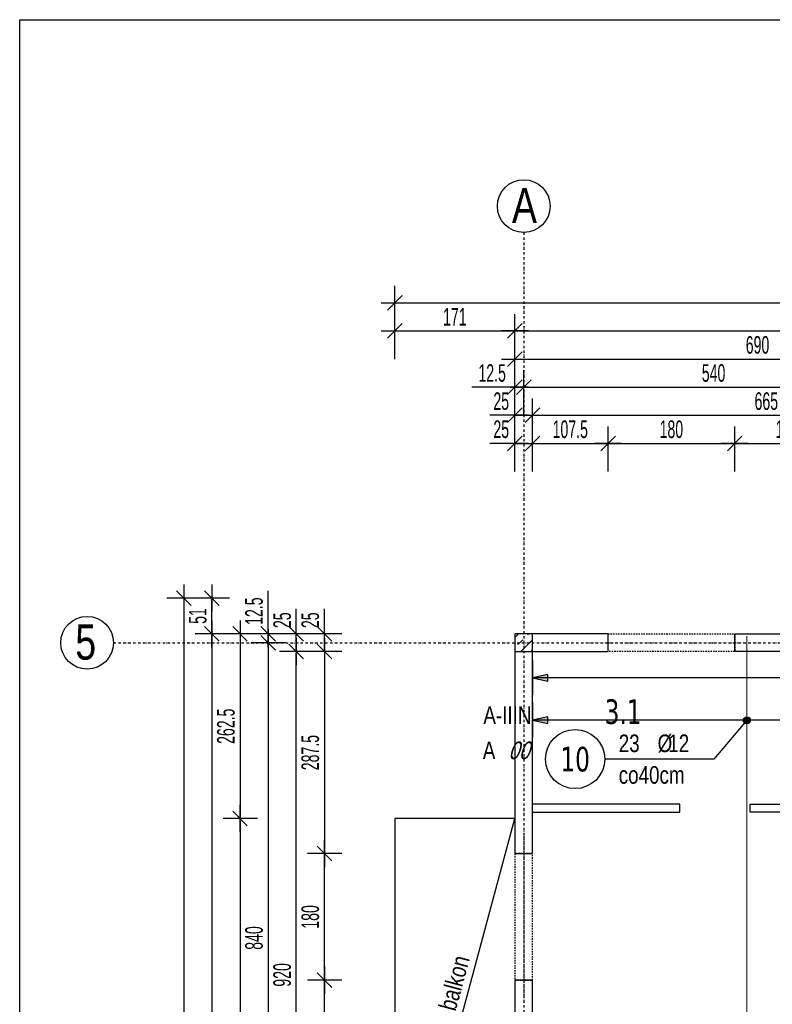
# Model space of a CAD drawing. Header units: millimetres. Extents: x -9646 to 8439, y -19398 to -14733.
# Tile 28 of 49: x -5234 to -4163, y -16368 to -14968. Entities that reach past the tile are written whole.
import ezdxf
from ezdxf.enums import TextEntityAlignment as Align

# ---------------------------------------------------------------- set-up
doc = ezdxf.new("R2010")
doc.units = ezdxf.units.MM
doc.header["$LTSCALE"] = 10
doc.linetypes.add('MO', pattern=[0.7, 0.35, -0.17, 0.01, -0.17])
doc.linetypes.add('MP', pattern=[0.36, 0.2, -0.16])
doc.layers.add('BA_obw', color=230, linetype='Continuous', plot=False)
doc.layers.add('BZ_pom', color=6, linetype='Continuous', plot=False)
for name, color, linetype in [('BA_szr', 1, 'Continuous'), ('BA_txs', 2, 'Continuous'), ('BA_wym', 1, 'Continuous'), ('BD_lpm', 1, 'MP'), ('BD_osm', 1, 'MO'), ('BD_txs', 2, 'Continuous'), ('BD_wic', 1, 'Continuous'), ('BD_wig', 3, 'Continuous'), ('BZ_odn', 1, 'Continuous'), ('BZ_opi1', 7, 'Continuous'), ('BZ_opi2', 4, 'Continuous'), ('BZ_P_wid', 3, 'Continuous'), ('BZ_wym', 1, 'Continuous')]:
    doc.layers.add(name, color=color, linetype=linetype)
doc.styles.add('BIKTBG', font='tahoma.ttf', dxfattribs={"width": 0.85})
doc.styles.add('BIKTS', font='bikromsw.shx', dxfattribs={"width": 0.8})
doc.styles.add('BIKWYM', font='bikromsw.shx', dxfattribs={"width": 0.6})
doc.dimstyles.new('BA_KR_100_cm', dxfattribs={"dimtxt": 25, "dimasz": 1.666667, "dimexe": 24, "dimexo": 0, "dimgap": 0, "dimtad": 0, "dimdec": 1, "dimrnd": 0.5, "dimzin": 9, "dimdsep": 46, "dimtxsty": 'BIKWYM', "dimblk": 'WYM-KR', "dimcen": 0, "dimdle": 20, "dimclrd": 256, "dimclre": 256, "dimclrt": 2, "dimadec": 0, "dimazin": 0, "dimtfac": 0.033333, "dimtdec": 1, "dimtmove": 0, "dimatfit": 3, "dimldrblk": 'WYM-KR', "dimfxl": 25, "dimfxlon": 1, "dimtvp": 0.8, "dimtolj": 1, "dimarcsym": 0})
doc.dimstyles.new('BZ_KP_100_cm', dxfattribs={"dimtxt": 25, "dimasz": 1.666667, "dimexe": 24, "dimexo": 0, "dimgap": 0, "dimtad": 0, "dimdec": 1, "dimrnd": 0.5, "dimzin": 9, "dimdsep": 46, "dimtxsty": 'BIKWYM', "dimblk": 'WYM-KR', "dimblk1": 'WYM-KP', "dimblk2": 'WYM-KP', "dimsah": 1, "dimcen": 0, "dimdle": 20, "dimclrd": 256, "dimclre": 256, "dimclrt": 7, "dimadec": 0, "dimazin": 0, "dimtfac": 0.033333, "dimtdec": 1, "dimtmove": 0, "dimatfit": 3, "dimldrblk": 'WYM-KP', "dimfxl": 1, "dimtvp": 0.8, "dimtolj": 1, "dimarcsym": 0})
doc.dimstyles.new('BZ_ST_100_cm', dxfattribs={"dimtxt": 25, "dimasz": 1.666667, "dimexe": 24, "dimexo": 0, "dimgap": 0, "dimtad": 0, "dimdec": 1, "dimrnd": 0.5, "dimdsep": 46, "dimtxsty": 'BIKWYM', "dimblk": 'WYM-ST', "dimcen": 0, "dimdle": 20, "dimclrd": 256, "dimclre": 256, "dimclrt": 7, "dimadec": 0, "dimazin": 0, "dimtfac": 0.033333, "dimtdec": 1, "dimtix": 1, "dimtmove": 2, "dimatfit": 3, "dimldrblk": 'WYM-ST', "dimfxl": 25, "dimfxlon": 1, "dimtvp": 0.8, "dimtolj": 1, "dimtzin": 0, "dimarcsym": 0})

# ---------------------------------------------------------------- blocks, each defined once
blk = doc.blocks.new('WYM-KR')
at = {"linetype": 'ByBlock'}
blk.add_line((11.52, 0), (-11.52, 0), dxfattribs=at)
at = {"color": 7, "linetype": 'ByBlock'}
blk.add_line((6.24, 6.24), (-6.24, -6.24), dxfattribs=at)
blk = doc.blocks.new('*D186')
at = {"layer": 'BA_wym', "lineweight": -2}
for p, q in [((-4529.4, -15610.3), (-4529.4, -15546.3)), ((-4504.4, -15610.3), (-4504.4, -15546.3)), ((-4531.1, -15570.3), (-4565.1, -15570.3)), ((-4529.4, -15570.3), (-4504.4, -15570.3)), ((-4502.7, -15570.3), (-4501.1, -15570.3))]:
    blk.add_line(p, q, dxfattribs=at)
at = {"layer": 'Defpoints', "color": 0}
for p in [(-4504.4, -15570.3), (-4529.4, -15841.3), (-4504.4, -15841.3)]:
    blk.add_point(p, dxfattribs=at)
at = {"layer": 'BA_wym', "lineweight": -2, "xscale": 1.666666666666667, "yscale": 1.666666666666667, "zscale": 1.666666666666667}
blk.add_blockref('WYM-KR', (-4529.4, -15570.3), dxfattribs=at)
at = {"layer": 'BA_wym', "lineweight": -2, "xscale": 1.666666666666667, "yscale": 1.666666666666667, "zscale": 1.666666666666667, "rotation": 180}
blk.add_blockref('WYM-KR', (-4504.4, -15570.3), dxfattribs=at)
at = {"layer": 'BA_wym', "color": 2, "insert": (-4548.9, -15550.3), "char_height": 25, "attachment_point": 5, "style": 'BIKWYM'}
blk.add_mtext('\\A1;25', dxfattribs=at)
blk = doc.blocks.new('*D187')
at = {"layer": 'BA_wym', "lineweight": -2}
for p, q in [((-4504.4, -15610.3), (-4504.4, -15546.3)), ((-4396.9, -15610.3), (-4396.9, -15546.3)), ((-4502.7, -15570.3), (-4398.6, -15570.3))]:
    blk.add_line(p, q, dxfattribs=at)
at = {"layer": 'Defpoints', "color": 0}
for p in [(-4396.9, -15570.3), (-4504.4, -15841.3), (-4396.9, -15841.3)]:
    blk.add_point(p, dxfattribs=at)
at = {"layer": 'BA_wym', "lineweight": -2, "xscale": 1.666666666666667, "yscale": 1.666666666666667, "zscale": 1.666666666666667, "rotation": 180}
blk.add_blockref('WYM-KR', (-4504.4, -15570.3), dxfattribs=at)
at = {"layer": 'BA_wym', "lineweight": -2, "xscale": 1.666666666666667, "yscale": 1.666666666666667, "zscale": 1.666666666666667}
blk.add_blockref('WYM-KR', (-4396.9, -15570.3), dxfattribs=at)
at = {"layer": 'BA_wym', "color": 2, "insert": (-4450.7, -15550.3), "char_height": 25, "attachment_point": 5, "style": 'BIKWYM'}
blk.add_mtext('\\A1;107.5', dxfattribs=at)
blk = doc.blocks.new('*D188')
at = {"layer": 'BA_wym', "lineweight": -2}
for p, q in [((-4396.9, -15610.3), (-4396.9, -15546.3)), ((-4216.9, -15610.3), (-4216.9, -15546.3)), ((-4395.2, -15570.3), (-4218.6, -15570.3))]:
    blk.add_line(p, q, dxfattribs=at)
at = {"layer": 'Defpoints', "color": 0}
for p in [(-4216.9, -15570.3), (-4396.9, -15841.3), (-4216.9, -15841.3)]:
    blk.add_point(p, dxfattribs=at)
at = {"layer": 'BA_wym', "lineweight": -2, "xscale": 1.666666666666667, "yscale": 1.666666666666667, "zscale": 1.666666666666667, "rotation": 180}
blk.add_blockref('WYM-KR', (-4396.9, -15570.3), dxfattribs=at)
at = {"layer": 'BA_wym', "lineweight": -2, "xscale": 1.666666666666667, "yscale": 1.666666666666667, "zscale": 1.666666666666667}
blk.add_blockref('WYM-KR', (-4216.9, -15570.3), dxfattribs=at)
at = {"layer": 'BA_wym', "color": 2, "insert": (-4306.9, -15550.3), "char_height": 25, "attachment_point": 5, "style": 'BIKWYM'}
blk.add_mtext('\\A1;180', dxfattribs=at)
blk = doc.blocks.new('*D189')
at = {"layer": 'BA_wym', "lineweight": -2}
for p, q in [((-4216.9, -15610.3), (-4216.9, -15546.3)), ((-4066.9, -15610.3), (-4066.9, -15546.3)), ((-4215.2, -15570.3), (-4068.6, -15570.3))]:
    blk.add_line(p, q, dxfattribs=at)
at = {"layer": 'Defpoints', "color": 0}
for p in [(-4066.9, -15570.3), (-4216.9, -15841.3), (-4066.9, -15841.3)]:
    blk.add_point(p, dxfattribs=at)
at = {"layer": 'BA_wym', "lineweight": -2, "xscale": 1.666666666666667, "yscale": 1.666666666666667, "zscale": 1.666666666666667, "rotation": 180}
blk.add_blockref('WYM-KR', (-4216.9, -15570.3), dxfattribs=at)
at = {"layer": 'BA_wym', "lineweight": -2, "xscale": 1.666666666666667, "yscale": 1.666666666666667, "zscale": 1.666666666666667}
blk.add_blockref('WYM-KR', (-4066.9, -15570.3), dxfattribs=at)
at = {"layer": 'BA_wym', "color": 2, "insert": (-4141.9, -15550.3), "char_height": 25, "attachment_point": 5, "style": 'BIKWYM'}
blk.add_mtext('\\A1;150', dxfattribs=at)
blk = doc.blocks.new('*D209')
at = {"layer": 'BA_wym', "lineweight": -2}
for p, q in [((-4529.4, -15570.3), (-4529.4, -15506.3)), ((-4504.4, -15570.3), (-4504.4, -15506.3)), ((-4531.1, -15530.3), (-4565.1, -15530.3)), ((-4529.4, -15530.3), (-4504.4, -15530.3)), ((-4502.7, -15530.3), (-4501.1, -15530.3))]:
    blk.add_line(p, q, dxfattribs=at)
at = {"layer": 'Defpoints', "color": 0}
for p in [(-4504.4, -15530.3), (-4529.4, -15841.3), (-4504.4, -15841.3)]:
    blk.add_point(p, dxfattribs=at)
at = {"layer": 'BA_wym', "lineweight": -2, "xscale": 1.666666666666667, "yscale": 1.666666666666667, "zscale": 1.666666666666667}
blk.add_blockref('WYM-KR', (-4529.4, -15530.3), dxfattribs=at)
at = {"layer": 'BA_wym', "lineweight": -2, "xscale": 1.666666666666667, "yscale": 1.666666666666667, "zscale": 1.666666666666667, "rotation": 180}
blk.add_blockref('WYM-KR', (-4504.4, -15530.3), dxfattribs=at)
at = {"layer": 'BA_wym', "color": 2, "insert": (-4548.9, -15510.3), "char_height": 25, "attachment_point": 5, "style": 'BIKWYM'}
blk.add_mtext('\\A1;25', dxfattribs=at)
blk = doc.blocks.new('*D210')
at = {"layer": 'BA_wym', "lineweight": -2}
for p, q in [((-4504.4, -15570.3), (-4504.4, -15506.3)), ((-3839.4, -15570.3), (-3839.4, -15506.3)), ((-4502.7, -15530.3), (-3841.1, -15530.3))]:
    blk.add_line(p, q, dxfattribs=at)
at = {"layer": 'Defpoints', "color": 0}
for p in [(-3839.4, -15530.3), (-3839.4, -15790.3), (-4504.4, -15841.3)]:
    blk.add_point(p, dxfattribs=at)
at = {"layer": 'BA_wym', "lineweight": -2, "xscale": 1.666666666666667, "yscale": 1.666666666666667, "zscale": 1.666666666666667, "rotation": 180}
blk.add_blockref('WYM-KR', (-4504.4, -15530.3), dxfattribs=at)
at = {"layer": 'BA_wym', "lineweight": -2, "xscale": 1.666666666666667, "yscale": 1.666666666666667, "zscale": 1.666666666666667}
blk.add_blockref('WYM-KR', (-3839.4, -15530.3), dxfattribs=at)
at = {"layer": 'BA_wym', "color": 2, "insert": (-4171.9, -15510.3), "char_height": 25, "attachment_point": 5, "style": 'BIKWYM'}
blk.add_mtext('\\A1;665', dxfattribs=at)
blk = doc.blocks.new('*D218')
at = {"layer": 'BA_wym', "lineweight": -2}
for p, q in [((-4529.4, -15530.3), (-4529.4, -15466.3)), ((-4516.9, -15530.3), (-4516.9, -15466.3)), ((-4531.1, -15490.3), (-4590.8, -15490.3)), ((-4529.4, -15490.3), (-4516.9, -15490.3)), ((-4515.2, -15490.3), (-4513.6, -15490.3))]:
    blk.add_line(p, q, dxfattribs=at)
at = {"layer": 'Defpoints', "color": 0}
for p in [(-4516.9, -15490.3), (-4529.4, -15841.3), (-4516.9, -15841.3)]:
    blk.add_point(p, dxfattribs=at)
at = {"layer": 'BA_wym', "lineweight": -2, "xscale": 1.666666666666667, "yscale": 1.666666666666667, "zscale": 1.666666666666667}
blk.add_blockref('WYM-KR', (-4529.4, -15490.3), dxfattribs=at)
at = {"layer": 'BA_wym', "lineweight": -2, "xscale": 1.666666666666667, "yscale": 1.666666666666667, "zscale": 1.666666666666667, "rotation": 180}
blk.add_blockref('WYM-KR', (-4516.9, -15490.3), dxfattribs=at)
at = {"layer": 'BA_wym', "color": 2, "insert": (-4561.8, -15470.3), "char_height": 25, "attachment_point": 5, "style": 'BIKWYM'}
blk.add_mtext('\\A1;12.5', dxfattribs=at)
blk = doc.blocks.new('*D219')
at = {"layer": 'BA_wym', "lineweight": -2}
for p, q in [((-4516.9, -15530.3), (-4516.9, -15466.3)), ((-3976.9, -15530.3), (-3976.9, -15466.3)), ((-4515.2, -15490.3), (-3978.6, -15490.3))]:
    blk.add_line(p, q, dxfattribs=at)
at = {"layer": 'Defpoints', "color": 0}
for p in [(-3976.9, -15490.3), (-3976.9, -15836.6), (-4516.9, -15841.3)]:
    blk.add_point(p, dxfattribs=at)
at = {"layer": 'BA_wym', "lineweight": -2, "xscale": 1.666666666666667, "yscale": 1.666666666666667, "zscale": 1.666666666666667, "rotation": 180}
blk.add_blockref('WYM-KR', (-4516.9, -15490.3), dxfattribs=at)
at = {"layer": 'BA_wym', "lineweight": -2, "xscale": 1.666666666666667, "yscale": 1.666666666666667, "zscale": 1.666666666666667}
blk.add_blockref('WYM-KR', (-3976.9, -15490.3), dxfattribs=at)
at = {"layer": 'BA_wym', "color": 2, "insert": (-4246.9, -15470.3), "char_height": 25, "attachment_point": 5, "style": 'BIKWYM'}
blk.add_mtext('\\A1;540', dxfattribs=at)
blk = doc.blocks.new('*D226')
at = {"layer": 'BA_wym', "lineweight": -2}
for p, q in [((-4529.4, -15450.3), (-4529.4, -15386.3)), ((-1924.4, -15450.3), (-1924.4, -15386.3)), ((-4527.7, -15410.3), (-1926.1, -15410.3))]:
    blk.add_line(p, q, dxfattribs=at)
at = {"layer": 'Defpoints', "color": 0}
for p in [(-1924.4, -15410.3), (-4529.4, -15841.3), (-1924.4, -15841.3)]:
    blk.add_point(p, dxfattribs=at)
at = {"layer": 'BA_wym', "lineweight": -2, "xscale": 1.666666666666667, "yscale": 1.666666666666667, "zscale": 1.666666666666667, "rotation": 180}
blk.add_blockref('WYM-KR', (-4529.4, -15410.3), dxfattribs=at)
at = {"layer": 'BA_wym', "lineweight": -2, "xscale": 1.666666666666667, "yscale": 1.666666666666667, "zscale": 1.666666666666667}
blk.add_blockref('WYM-KR', (-1924.4, -15410.3), dxfattribs=at)
at = {"layer": 'BA_wym', "color": 2, "insert": (-3226.9, -15390.3), "char_height": 25, "attachment_point": 5, "style": 'BIKWYM'}
blk.add_mtext('\\A1;2605', dxfattribs=at)
blk = doc.blocks.new('*D227')
at = {"layer": 'BA_wym', "lineweight": -2}
for p, q in [((-4529.4, -15490.3), (-4529.4, -15426.3)), ((-3839.4, -15490.3), (-3839.4, -15426.3)), ((-4527.7, -15450.3), (-3841.1, -15450.3))]:
    blk.add_line(p, q, dxfattribs=at)
at = {"layer": 'Defpoints', "color": 0}
for p in [(-3839.4, -15450.3), (-3839.4, -15790.3), (-4529.4, -15841.3)]:
    blk.add_point(p, dxfattribs=at)
at = {"layer": 'BA_wym', "lineweight": -2, "xscale": 1.666666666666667, "yscale": 1.666666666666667, "zscale": 1.666666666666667, "rotation": 180}
blk.add_blockref('WYM-KR', (-4529.4, -15450.3), dxfattribs=at)
at = {"layer": 'BA_wym', "lineweight": -2, "xscale": 1.666666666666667, "yscale": 1.666666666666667, "zscale": 1.666666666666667}
blk.add_blockref('WYM-KR', (-3839.4, -15450.3), dxfattribs=at)
at = {"layer": 'BA_wym', "color": 2, "insert": (-4184.4, -15430.3), "char_height": 25, "attachment_point": 5, "style": 'BIKWYM'}
blk.add_mtext('\\A1;690', dxfattribs=at)
blk = doc.blocks.new('*D278')
at = {"layer": 'BA_wym', "lineweight": -2}
for p, q in [((-4800.4, -15839.6), (-4800.4, -15805.6)), ((-4775.4, -15841.3), (-4824.4, -15841.3)), ((-4800.4, -15866.3), (-4800.4, -15841.3)), ((-4775.4, -15866.3), (-4824.4, -15866.3)), ((-4800.4, -15868), (-4800.4, -15869.6))]:
    blk.add_line(p, q, dxfattribs=at)
at = {"layer": 'Defpoints', "color": 0}
for p in [(-4800.4, -15841.3), (-4529.4, -15841.3), (-4529.4, -15866.3)]:
    blk.add_point(p, dxfattribs=at)
at = {"layer": 'BA_wym', "lineweight": -2, "xscale": 1.666666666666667, "yscale": 1.666666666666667, "zscale": 1.666666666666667}
for p, rotation in [((-4800.4, -15841.3), 270), ((-4800.4, -15866.3), 90)]:
    blk.add_blockref('WYM-KR', p, dxfattribs=dict(at, rotation=rotation))
at = {"layer": 'BA_wym', "color": 2, "insert": (-4820.4, -15821.8), "char_height": 25, "attachment_point": 5, "rotation": 90, "style": 'BIKWYM'}
blk.add_mtext('\\A1;25', dxfattribs=at)
blk = doc.blocks.new('*D279')
at = {"layer": 'BA_wym', "lineweight": -2}
for p, q in [((-4775.4, -15866.3), (-4824.4, -15866.3)), ((-4800.4, -15868), (-4800.4, -16152.1)), ((-4775.4, -16153.8), (-4824.4, -16153.8))]:
    blk.add_line(p, q, dxfattribs=at)
at = {"layer": 'Defpoints', "color": 0}
for p in [(-4529.4, -15866.3), (-4800.4, -16153.8), (-4529.4, -16153.8)]:
    blk.add_point(p, dxfattribs=at)
at = {"layer": 'BA_wym', "lineweight": -2, "xscale": 1.666666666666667, "yscale": 1.666666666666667, "zscale": 1.666666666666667}
for p, rotation in [((-4800.4, -15866.3), 90), ((-4800.4, -16153.8), 270)]:
    blk.add_blockref('WYM-KR', p, dxfattribs=dict(at, rotation=rotation))
at = {"layer": 'BA_wym', "color": 2, "insert": (-4820.4, -16010.1), "char_height": 25, "attachment_point": 5, "rotation": 90, "style": 'BIKWYM'}
blk.add_mtext('\\A1;287.5', dxfattribs=at)
blk = doc.blocks.new('*D280')
at = {"layer": 'BA_wym', "lineweight": -2}
for p, q in [((-4775.4, -16153.8), (-4824.4, -16153.8)), ((-4800.4, -16332.1), (-4800.4, -16155.5)), ((-4775.4, -16333.8), (-4824.4, -16333.8))]:
    blk.add_line(p, q, dxfattribs=at)
at = {"layer": 'Defpoints', "color": 0}
for p in [(-4800.4, -16153.8), (-4529.4, -16153.8), (-4529.4, -16333.8)]:
    blk.add_point(p, dxfattribs=at)
at = {"layer": 'BA_wym', "lineweight": -2, "xscale": 1.666666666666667, "yscale": 1.666666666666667, "zscale": 1.666666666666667}
for p, rotation in [((-4800.4, -16153.8), 90), ((-4800.4, -16333.8), 270)]:
    blk.add_blockref('WYM-KR', p, dxfattribs=dict(at, rotation=rotation))
at = {"layer": 'BA_wym', "color": 2, "insert": (-4820.4, -16243.8), "char_height": 25, "attachment_point": 5, "rotation": 90, "style": 'BIKWYM'}
blk.add_mtext('\\A1;180', dxfattribs=at)
blk = doc.blocks.new('*D281')
at = {"layer": 'BA_wym', "lineweight": -2}
for p, q in [((-4775.4, -16333.8), (-4824.4, -16333.8)), ((-4800.4, -16587.1), (-4800.4, -16335.5)), ((-4775.4, -16588.8), (-4824.4, -16588.8))]:
    blk.add_line(p, q, dxfattribs=at)
at = {"layer": 'Defpoints', "color": 0}
for p in [(-4800.4, -16333.8), (-4529.4, -16333.8), (-4529.4, -16588.8)]:
    blk.add_point(p, dxfattribs=at)
at = {"layer": 'BA_wym', "lineweight": -2, "xscale": 1.666666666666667, "yscale": 1.666666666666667, "zscale": 1.666666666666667}
for p, rotation in [((-4800.4, -16333.8), 90), ((-4800.4, -16588.8), 270)]:
    blk.add_blockref('WYM-KR', p, dxfattribs=dict(at, rotation=rotation))
at = {"layer": 'BA_wym', "color": 2, "insert": (-4820.4, -16461.3), "char_height": 25, "attachment_point": 5, "rotation": 90, "style": 'BIKWYM'}
blk.add_mtext('\\A1;255', dxfattribs=at)
blk = doc.blocks.new('*D289')
at = {"layer": 'BA_wym', "lineweight": -2}
for p, q in [((-4840.4, -15839.6), (-4840.4, -15805.6)), ((-4815.4, -15841.3), (-4864.4, -15841.3)), ((-4840.4, -15866.3), (-4840.4, -15841.3)), ((-4815.4, -15866.3), (-4864.4, -15866.3)), ((-4840.4, -15868), (-4840.4, -15869.6))]:
    blk.add_line(p, q, dxfattribs=at)
at = {"layer": 'Defpoints', "color": 0}
for p in [(-4840.4, -15841.3), (-4529.4, -15841.3), (-4529.4, -15866.3)]:
    blk.add_point(p, dxfattribs=at)
at = {"layer": 'BA_wym', "lineweight": -2, "xscale": 1.666666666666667, "yscale": 1.666666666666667, "zscale": 1.666666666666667}
for p, rotation in [((-4840.4, -15841.3), 270), ((-4840.4, -15866.3), 90)]:
    blk.add_blockref('WYM-KR', p, dxfattribs=dict(at, rotation=rotation))
at = {"layer": 'BA_wym', "color": 2, "insert": (-4860.4, -15821.8), "char_height": 25, "attachment_point": 5, "rotation": 90, "style": 'BIKWYM'}
blk.add_mtext('\\A1;25', dxfattribs=at)
blk = doc.blocks.new('*D290')
at = {"layer": 'BA_wym', "lineweight": -2}
for p, q in [((-4815.4, -15866.3), (-4864.4, -15866.3)), ((-4840.4, -16784.6), (-4840.4, -15868)), ((-4815.4, -16786.3), (-4864.4, -16786.3))]:
    blk.add_line(p, q, dxfattribs=at)
at = {"layer": 'Defpoints', "color": 0}
for p in [(-4840.4, -15866.3), (-4529.4, -15866.3), (-4529.4, -16786.3)]:
    blk.add_point(p, dxfattribs=at)
at = {"layer": 'BA_wym', "lineweight": -2, "xscale": 1.666666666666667, "yscale": 1.666666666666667, "zscale": 1.666666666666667}
for p, rotation in [((-4840.4, -15866.3), 90), ((-4840.4, -16786.3), 270)]:
    blk.add_blockref('WYM-KR', p, dxfattribs=dict(at, rotation=rotation))
at = {"layer": 'BA_wym', "color": 2, "insert": (-4860.4, -16326.3), "char_height": 25, "attachment_point": 5, "rotation": 90, "style": 'BIKWYM'}
blk.add_mtext('\\A1;920', dxfattribs=at)
blk = doc.blocks.new('*D295')
at = {"layer": 'BA_wym', "lineweight": -2}
for p, q in [((-4880.4, -15839.6), (-4880.4, -15779.9)), ((-4855.4, -15841.3), (-4904.4, -15841.3)), ((-4880.4, -15853.8), (-4880.4, -15841.3)), ((-4855.4, -15853.8), (-4904.4, -15853.8)), ((-4880.4, -15855.5), (-4880.4, -15857.1))]:
    blk.add_line(p, q, dxfattribs=at)
at = {"layer": 'Defpoints', "color": 0}
for p in [(-4880.4, -15841.3), (-4529.4, -15841.3), (-4529.4, -15853.8)]:
    blk.add_point(p, dxfattribs=at)
at = {"layer": 'BA_wym', "lineweight": -2, "xscale": 1.666666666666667, "yscale": 1.666666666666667, "zscale": 1.666666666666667}
for p, rotation in [((-4880.4, -15841.3), 270), ((-4880.4, -15853.8), 90)]:
    blk.add_blockref('WYM-KR', p, dxfattribs=dict(at, rotation=rotation))
at = {"layer": 'BA_wym', "color": 2, "insert": (-4900.4, -15808.9), "char_height": 25, "attachment_point": 5, "rotation": 90, "style": 'BIKWYM'}
blk.add_mtext('\\A1;12.5', dxfattribs=at)
blk = doc.blocks.new('*D296')
at = {"layer": 'BA_wym', "lineweight": -2}
for p, q in [((-4855.4, -15853.8), (-4904.4, -15853.8)), ((-4880.4, -15855.5), (-4880.4, -16692.1)), ((-4855.4, -16693.8), (-4904.4, -16693.8))]:
    blk.add_line(p, q, dxfattribs=at)
at = {"layer": 'Defpoints', "color": 0}
for p in [(-4529.4, -15853.8), (-4880.4, -16693.8), (-4529.4, -16693.8)]:
    blk.add_point(p, dxfattribs=at)
at = {"layer": 'BA_wym', "lineweight": -2, "xscale": 1.666666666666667, "yscale": 1.666666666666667, "zscale": 1.666666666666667}
for p, rotation in [((-4880.4, -15853.8), 90), ((-4880.4, -16693.8), 270)]:
    blk.add_blockref('WYM-KR', p, dxfattribs=dict(at, rotation=rotation))
at = {"layer": 'BA_wym', "color": 2, "insert": (-4900.4, -16273.8), "char_height": 25, "attachment_point": 5, "rotation": 90, "style": 'BIKWYM'}
blk.add_mtext('\\A1;840', dxfattribs=at)
blk = doc.blocks.new('*D301')
at = {"layer": 'BA_wym', "lineweight": -2}
for p, q in [((-4935.4, -15790.3), (-4984.4, -15790.3)), ((-4960.4, -15839.6), (-4960.4, -15792)), ((-4935.4, -15841.3), (-4984.4, -15841.3))]:
    blk.add_line(p, q, dxfattribs=at)
at = {"layer": 'Defpoints', "color": 0}
for p in [(-4960.4, -15790.3), (-3839.4, -15790.3), (-4529.4, -15841.3)]:
    blk.add_point(p, dxfattribs=at)
at = {"layer": 'BA_wym', "lineweight": -2, "xscale": 1.666666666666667, "yscale": 1.666666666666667, "zscale": 1.666666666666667}
for p, rotation in [((-4960.4, -15790.3), 90), ((-4960.4, -15841.3), 270)]:
    blk.add_blockref('WYM-KR', p, dxfattribs=dict(at, rotation=rotation))
at = {"layer": 'BA_wym', "color": 2, "insert": (-4980.4, -15815.8), "char_height": 25, "attachment_point": 5, "rotation": 90, "style": 'BIKWYM'}
blk.add_mtext('\\A1;51', dxfattribs=at)
blk = doc.blocks.new('*D302')
at = {"layer": 'BA_wym', "lineweight": -2}
for p, q in [((-4935.4, -15841.3), (-4984.4, -15841.3)), ((-4960.4, -15843), (-4960.4, -17664.6)), ((-4935.4, -17666.3), (-4984.4, -17666.3))]:
    blk.add_line(p, q, dxfattribs=at)
at = {"layer": 'Defpoints', "color": 0}
for p in [(-4529.4, -15841.3), (-4960.4, -17666.3), (-4504.4, -17666.3)]:
    blk.add_point(p, dxfattribs=at)
at = {"layer": 'BA_wym', "lineweight": -2, "xscale": 1.666666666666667, "yscale": 1.666666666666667, "zscale": 1.666666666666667}
for p, rotation in [((-4960.4, -15841.3), 90), ((-4960.4, -17666.3), 270)]:
    blk.add_blockref('WYM-KR', p, dxfattribs=dict(at, rotation=rotation))
at = {"layer": 'BA_wym', "color": 2, "insert": (-4980.4, -16753.8), "char_height": 25, "attachment_point": 5, "rotation": 90, "style": 'BIKWYM'}
blk.add_mtext('\\A1;1825', dxfattribs=at)
blk = doc.blocks.new('*D304')
at = {"layer": 'BA_wym', "lineweight": -2}
for p, q in [((-4975.4, -15790.3), (-5024.4, -15790.3)), ((-5000.4, -15792), (-5000.4, -17835.6)), ((-4975.4, -17837.3), (-5024.4, -17837.3))]:
    blk.add_line(p, q, dxfattribs=at)
at = {"layer": 'Defpoints', "color": 0}
for p in [(-3839.4, -15790.3), (-5000.4, -17837.3), (-4529.4, -17837.3)]:
    blk.add_point(p, dxfattribs=at)
at = {"layer": 'BA_wym', "lineweight": -2, "xscale": 1.666666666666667, "yscale": 1.666666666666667, "zscale": 1.666666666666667}
for p, rotation in [((-5000.4, -15790.3), 90), ((-5000.4, -17837.3), 270)]:
    blk.add_blockref('WYM-KR', p, dxfattribs=dict(at, rotation=rotation))
at = {"layer": 'BA_wym', "color": 2, "insert": (-5020.4, -16813.8), "char_height": 25, "attachment_point": 5, "rotation": 90, "style": 'BIKWYM'}
blk.add_mtext('\\A1;2047', dxfattribs=at)
blk = doc.blocks.new('*D335')
at = {"layer": 'BA_wym', "lineweight": -2}
for p, q in [((-4700.4, -15450.3), (-4700.4, -15386.3)), ((-4529.4, -15450.3), (-4529.4, -15386.3)), ((-4698.7, -15410.3), (-4531.1, -15410.3))]:
    blk.add_line(p, q, dxfattribs=at)
at = {"layer": 'Defpoints', "color": 0}
for p in [(-4529.4, -15410.3), (-4529.4, -15841.3), (-4700.4, -16103.8)]:
    blk.add_point(p, dxfattribs=at)
at = {"layer": 'BA_wym', "lineweight": -2, "xscale": 1.666666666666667, "yscale": 1.666666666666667, "zscale": 1.666666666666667, "rotation": 180}
blk.add_blockref('WYM-KR', (-4700.4, -15410.3), dxfattribs=at)
at = {"layer": 'BA_wym', "lineweight": -2, "xscale": 1.666666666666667, "yscale": 1.666666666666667, "zscale": 1.666666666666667}
blk.add_blockref('WYM-KR', (-4529.4, -15410.3), dxfattribs=at)
at = {"layer": 'BA_wym', "color": 2, "insert": (-4614.9, -15390.3), "char_height": 25, "attachment_point": 5, "style": 'BIKWYM'}
blk.add_mtext('\\A1;171', dxfattribs=at)
blk = doc.blocks.new('*D336')
at = {"layer": 'BA_wym', "lineweight": -2}
for p, q in [((-4700.4, -15410.3), (-4700.4, -15346.3)), ((-1753.4, -15410.3), (-1753.4, -15346.3)), ((-4698.7, -15370.3), (-1755.1, -15370.3))]:
    blk.add_line(p, q, dxfattribs=at)
at = {"layer": 'Defpoints', "color": 0}
for p in [(-1753.4, -15370.3), (-4700.4, -16103.8), (-1753.4, -16103.8)]:
    blk.add_point(p, dxfattribs=at)
at = {"layer": 'BA_wym', "lineweight": -2, "xscale": 1.666666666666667, "yscale": 1.666666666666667, "zscale": 1.666666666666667, "rotation": 180}
blk.add_blockref('WYM-KR', (-4700.4, -15370.3), dxfattribs=at)
at = {"layer": 'BA_wym', "lineweight": -2, "xscale": 1.666666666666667, "yscale": 1.666666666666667, "zscale": 1.666666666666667}
blk.add_blockref('WYM-KR', (-1753.4, -15370.3), dxfattribs=at)
at = {"layer": 'BA_wym', "color": 2, "insert": (-3226.9, -15350.3), "char_height": 25, "attachment_point": 5, "style": 'BIKWYM'}
blk.add_mtext('\\A1;2947', dxfattribs=at)
blk = doc.blocks.new('*D343')
at = {"layer": 'BA_wym', "lineweight": -2}
for p, q in [((-4895.4, -15841.3), (-4944.4, -15841.3)), ((-4920.4, -15843), (-4920.4, -16102.1)), ((-4895.4, -16103.8), (-4944.4, -16103.8))]:
    blk.add_line(p, q, dxfattribs=at)
at = {"layer": 'Defpoints', "color": 0}
for p in [(-4529.4, -15841.3), (-4920.4, -16103.8), (-4700.4, -16103.8)]:
    blk.add_point(p, dxfattribs=at)
at = {"layer": 'BA_wym', "lineweight": -2, "xscale": 1.666666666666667, "yscale": 1.666666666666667, "zscale": 1.666666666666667}
for p, rotation in [((-4920.4, -15841.3), 90), ((-4920.4, -16103.8), 270)]:
    blk.add_blockref('WYM-KR', p, dxfattribs=dict(at, rotation=rotation))
at = {"layer": 'BA_wym', "color": 2, "insert": (-4940.4, -15972.6), "char_height": 25, "attachment_point": 5, "rotation": 90, "style": 'BIKWYM'}
blk.add_mtext('\\A1;262.5', dxfattribs=at)
blk = doc.blocks.new('*D344')
at = {"layer": 'BA_wym', "lineweight": -2}
for p, q in [((-4895.4, -16103.8), (-4944.4, -16103.8)), ((-4920.4, -16105.5), (-4920.4, -16737.1)), ((-4895.4, -16738.8), (-4944.4, -16738.8))]:
    blk.add_line(p, q, dxfattribs=at)
at = {"layer": 'Defpoints', "color": 0}
for p in [(-4880.4, -16103.8), (-4920.4, -16738.8), (-4880.4, -16738.8)]:
    blk.add_point(p, dxfattribs=at)
at = {"layer": 'BA_wym', "lineweight": -2, "xscale": 1.666666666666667, "yscale": 1.666666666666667, "zscale": 1.666666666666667}
for p, rotation in [((-4920.4, -16103.8), 90), ((-4920.4, -16738.8), 270)]:
    blk.add_blockref('WYM-KR', p, dxfattribs=dict(at, rotation=rotation))
at = {"layer": 'BA_wym', "color": 2, "insert": (-4940.4, -16421.3), "char_height": 25, "attachment_point": 5, "rotation": 90, "style": 'BIKWYM'}
blk.add_mtext('\\A1;635', dxfattribs=at)
blk = doc.blocks.new('WYM-ST')
blk.add_hatch(color=256).paths.add_polyline_path([(-13, 2.88), (0, 0), (-13, -2.88)])
blk.add_lwpolyline([(0, 0), (-13, 2.88), (-13, -2.88), (0, 0)])
blk = doc.blocks.new('*D363')
at = {"layer": 'BA_wym', "lineweight": -2}
for p, q in [((-4504.4, -15939.1), (-4504.4, -15988.1)), ((-3612.4, -15989.1), (-3612.4, -15940.1)), ((-3614.1, -15964.1), (-4502.7, -15964.1))]:
    blk.add_line(p, q, dxfattribs=at)
at = {"layer": 'Defpoints', "color": 0}
for p in [(-4504.4, -15866.3), (-4504.4, -15964.1), (-3612.4, -16369.3)]:
    blk.add_point(p, dxfattribs=at)
at = {"layer": 'BA_wym', "lineweight": -2, "xscale": 1.666666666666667, "yscale": 1.666666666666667, "zscale": 1.666666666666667, "rotation": 180}
blk.add_blockref('WYM-ST', (-4504.4, -15964.1), dxfattribs=at)
at = {"layer": 'BA_wym', "lineweight": -2, "xscale": 1.666666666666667, "yscale": 1.666666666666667, "zscale": 1.666666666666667}
blk.add_blockref('WYM-ST', (-3612.4, -15964.1), dxfattribs=at)
at = {"layer": 'BA_wym', "color": 7, "insert": (-4009.4, -15944.1), "char_height": 25, "attachment_point": 5, "style": 'BIKWYM'}
blk.add_mtext('\\A1;892', dxfattribs=at)
blk = doc.blocks.new('WYM-KP')
blk.add_hatch(color=256).paths.add_polyline_path([(3, 0, 1), (-3, 0, 1)])
blk.add_circle((0, 0), 3)
blk = doc.blocks.new('bik_BlkOpPret', base_point=(1524.5, 7050.3))
at = {"layer": 'BZ_opi1', "style": 'BIKTS', "width": 0.6}
for tag, p in [('SZTUK', (1533.8, 7057.8)), ('PRZEDR_FI', (1554.7, 7057.8)), ('PRZEKROJ', (1563.3, 7057.8)), ('PRZEDR_L', (1533.8, 7024)), ('DLUGOSC', (1568.6, 7024)), ('UWAGA', (1533.8, 6997.8))]:
    blk.add_attdef(tag, p, '', height=18.8, dxfattribs=at)
at = {"layer": 'BZ_opi2', "style": 'BIKTBG', "width": 0.6}
blk.add_attdef('NUMER', text='', height=26.2, dxfattribs=at).set_placement((1620.8, 7050.3), align=Align.MIDDLE_CENTER)
at = {"layer": 'BZ_pom', "width": 0.6}
for tag, p, height, style in [('POZYCJA', (1589.3, 7087.8), 26.2, 'BIKTBG'), ('GATUNEK', (1630.2, 7087.8), 18.8, 'BIKTS'), ('METODA_L', (1639.1, 7050.3), 18.8, 'BIKTS'), ('EURO_KOD', (1663.7, 7050.3), 18.8, 'BIKTS')]:
    blk.add_attdef(tag, p, '', height=height, dxfattribs=dict(at, style=style))
at = {"layer": 'BZ_wym', "width": 0.6}
for tag, p, height, style, flags in [('PRZEDR_NR', (1533.8, 6969.6), 26.2, 'BIKTBG', 1), ('PRZEDR_SZT', (1533.8, 6941.5), 18.8, 'BIKTS', 1), ('TYP_PRETA', (1533.8, 6913.4), 18.8, 'BIKTS', 3), ('EURO_KOD_SEGMENTY', (1567.6, 6885.3), 18.8, 'BIKTS', 3), ('HAK_1', (1533.8, 6857.1), 18.8, 'BIKTS', 3), ('HAK_2', (1533.8, 6829), 18.8, 'BIKTS', 3), ('ID', (1533.8, 6800.9), 18.8, 'BIKTS', 3), ('ID_C', (1533.8, 6772.8), 18.8, 'BIKTS', 3), ('b_atr_0', (1533.8, 6744.6), 18.8, 'BIKTS', 3)]:
    blk.add_attdef(tag, p, '', height=height, dxfattribs=dict(at, style=style, flags=flags))
blk = doc.blocks.new('*D374')
at = {"layer": 'BA_wym', "lineweight": -2}
for p, q in [((-4504.4, -15878.9), (-4504.4, -15927.9)), ((-1949.4, -15878.9), (-1949.4, -15927.9)), ((-1951.1, -15903.9), (-4502.7, -15903.9))]:
    blk.add_line(p, q, dxfattribs=at)
at = {"layer": 'Defpoints', "color": 0}
for p in [(-4504.4, -15866.3), (-1949.4, -15866.3), (-4504.4, -15903.9)]:
    blk.add_point(p, dxfattribs=at)
at = {"layer": 'BA_wym', "lineweight": -2, "xscale": 1.666666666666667, "yscale": 1.666666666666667, "zscale": 1.666666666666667, "rotation": 180}
blk.add_blockref('WYM-ST', (-4504.4, -15903.9), dxfattribs=at)
at = {"layer": 'BA_wym', "lineweight": -2, "xscale": 1.666666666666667, "yscale": 1.666666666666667, "zscale": 1.666666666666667}
blk.add_blockref('WYM-ST', (-1949.4, -15903.9), dxfattribs=at)
at = {"layer": 'BA_wym', "color": 7, "insert": (-3169.3, -15883.9), "char_height": 25, "attachment_point": 5, "style": 'BIKWYM'}
blk.add_mtext('\\A1;2555', dxfattribs=at)

msp = doc.modelspace()

# ---------------------------------------------------------------- hatches: boundary and pattern name
at = {"layer": 'BA_szr'}
h = msp.add_hatch(dxfattribs=at)
h.set_pattern_fill('BIK_ZELBET', color=256, scale=100, angle=45, pattern_type=2)
h.set_pattern_definition([(45, (-16143.18, -16910.161), (-14.142136, 14.142136), []), (45, (-16150.25, -16903.09), (-14.142136, 14.142136), [10, -10])])
h.paths.add_polyline_path([(-4529.4, -15866.31), (-4504.4, -15866.31), (-4504.4, -15841.31), (-4529.4, -15841.31)])

# ---------------------------------------------------------------- linework, layer by layer
at = {"layer": 'BA_obw'}
msp.add_lwpolyline([(-5233.74, -14967.61), (-730.33, -14967.61), (-730.33, -18444.97), (-5233.74, -18444.97)], close=True, dxfattribs=at)
at = {"layer": 'BD_lpm'}
for points in [[(-4216.9, -15866.31), (-4396.9, -15866.31), (-4396.9, -15841.31), (-4216.9, -15841.31)], [(-4504.4, -16153.81), (-4529.4, -16153.81), (-4529.4, -16333.81), (-4504.4, -16333.81)]]:
    msp.add_lwpolyline(points, close=True, dxfattribs=at)
at = {"layer": 'BD_osm', "color": 5}
for p, q in [((-4421.9, -15853.81), (-4191.9, -15853.81)), ((-4516.9, -16128.81), (-4516.9, -16358.81))]:
    msp.add_line(p, q, dxfattribs=at)
at = {"layer": 'BD_osm'}
for points in [[(-4516.9, -15270.3), (-4516.9, -18342.76)], [(-5100.4, -15853.81), (-1353.4, -15853.81)]]:
    msp.add_lwpolyline(points, dxfattribs=at)
at = {"layer": 'BD_wic', "color": 8}
for points in [[(-4111.4, -15866.31), (-4111.4, -16106.81), (-4122.9, -16106.81), (-4122.9, -16094.81), (-4194.9, -16094.81), (-4194.9, -16083.31), (-4122.9, -16083.31), (-4122.9, -15866.31)], [(-4504.4, -16094.81), (-4294.9, -16094.81), (-4294.9, -16083.31), (-4504.4, -16083.31)]]:
    msp.add_lwpolyline(points, dxfattribs=at)
at = {"layer": 'BD_wic'}
for points in [[(-4529.4, -16103.81), (-4700.4, -16103.81), (-4700.4, -16738.81), (-4529.4, -16738.81)], [(-4700.4, -16738.81), (-4529.4, -16103.81)]]:
    msp.add_lwpolyline(points, dxfattribs=at)
for centre in [(-4516.9, -15232.8), (-5137.9, -15853.81)]:
    msp.add_circle(centre, 37.5, dxfattribs=at)
at = {"layer": 'BD_wig'}
msp.add_lwpolyline([(-4396.9, -15866.31), (-4396.9, -15841.31), (-4529.4, -15841.31), (-4529.4, -16153.81), (-4504.4, -16153.81), (-4504.4, -15866.31), (-4396.9, -15866.31)], dxfattribs=at)
for points in [[(-4529.4, -15866.31), (-4504.4, -15866.31), (-4504.4, -15841.31), (-4529.4, -15841.31)], [(-4066.9, -15866.31), (-4216.9, -15866.31), (-4216.9, -15841.31), (-4066.9, -15841.31)], [(-4504.4, -16333.81), (-4529.4, -16333.81), (-4529.4, -16588.81), (-4504.4, -16588.81)]]:
    msp.add_lwpolyline(points, close=True, dxfattribs=at)
at = {"layer": 'BZ_odn'}
msp.add_circle((-4443.78, -16019.36), 42, dxfattribs=at)
at = {"layer": 'BZ_P_wid', "color": 3, "const_width": 1.2}
msp.add_lwpolyline([(-4199.57, -15844.31), (-4199.57, -16524.31)], dxfattribs=at)

# ---------------------------------------------------------------- block references
ref = msp.add_blockref('bik_BlkOpPret', (-4246.54, -16019.36))
ref.add_attrib('NUMER', '10', dxfattribs={"layer": 'BZ_opi2', "height": 35, "style": 'BIKTBG', "width": 0.8}).set_placement((-4443.78, -16019.36), align=Align.MIDDLE_CENTER)
ref.add_attrib('POZYCJA', '3.1', (-4401.78, -15969.36), dxfattribs={"layer": 'BZ_pom', "height": 35, "style": 'BIKTBG', "width": 0.8})
ref.add_attrib('SZTUK', '23', (-4381.78, -16009.36), dxfattribs={"layer": 'BZ_opi1', "height": 25, "style": 'BIKTS', "width": 0.8})
ref.add_attrib('GATUNEK', 'A-IIIN', (-4574.26, -15969.36), dxfattribs={"layer": 'BZ_pom', "height": 25, "style": 'BIKTS', "width": 0.8})
ref.add_attrib('PRZEKROJ', '12', (-4311.3, -16009.36), dxfattribs={"layer": 'BZ_opi1', "height": 25, "style": 'BIKTS', "width": 0.8})
ref.add_attrib('UWAGA', 'co40cm', (-4381.78, -16054.36), dxfattribs={"layer": 'BZ_opi1', "height": 25, "style": 'BIKTS', "width": 0.8})
ref.add_attrib('METODA_L', 'A', (-4575.11, -16019.36), dxfattribs={"layer": 'BZ_pom', "height": 25, "style": 'BIKTS', "width": 0.8})
ref.add_attrib('PRZEDR_FI', '%%c', (-4326.54, -16009.36), dxfattribs={"layer": 'BZ_opi1', "height": 25, "style": 'BIKTS', "width": 0.8})
ref.add_attrib('EURO_KOD', '00', (-4538.92, -16019.36), dxfattribs={"layer": 'BZ_pom', "height": 25, "style": 'BIKTS', "oblique": 18, "width": 0.8})

# ---------------------------------------------------------------- texts
at = {"layer": 'BA_txs', "style": 'BIKTS', "width": 0.8}
msp.add_text('Poz. 3.5.2 balkon', height=25, rotation=74.92827, dxfattribs=at).set_placement((-4647.1, -16502.46))
at = {"layer": 'BD_txs', "style": 'BIKTS', "width": 0.8}
for s, p in [('A', (-4533.71, -15256.87)), ('5', (-5154.71, -15877.87))]:
    msp.add_text(s, height=50, dxfattribs=at).set_placement(p)

# ---------------------------------------------------------------- dimensions: what is measured, and where the dimension line sits
at = {"layer": 'BA_wym'}
for base, p1, p2, override, picture, middle in [((-1753.4, -15370.3), (-4700.4, -16103.81), (-1753.4, -16103.81), {"dimatfit": 1, "dimfxl": 40}, '*D336', (-3226.9, -15350.3)), ((-4529.4, -15410.3), (-4700.4, -16103.81), (-4529.4, -15841.31), {"dimtmove": 1, "dimatfit": 1, "dimfxl": 40}, '*D335', (-4614.9, -15390.3)), ((-1924.4, -15410.3), (-4529.4, -15841.31), (-1924.4, -15841.31), {"dimatfit": 1, "dimfxl": 40}, '*D226', (-3226.9, -15390.3)), ((-3839.4, -15450.3), (-4529.4, -15841.31), (-3839.4, -15790.31), {"dimatfit": 1, "dimfxl": 40}, '*D227', (-4184.4, -15430.3)), ((-3976.9, -15490.3), (-4516.9, -15841.31), (-3976.9, -15836.59), {"dimtmove": 1, "dimatfit": 1, "dimfxl": 40}, '*D219', (-4246.9, -15470.3)), ((-3839.4, -15530.3), (-4504.4, -15841.31), (-3839.4, -15790.31), {"dimtmove": 1, "dimatfit": 1, "dimfxl": 40}, '*D210', (-4171.9, -15510.3)), ((-4396.9, -15570.3), (-4504.4, -15841.31), (-4396.9, -15841.31), {"dimtmove": 1, "dimatfit": 1, "dimfxl": 40}, '*D187', (-4450.65, -15550.3)), ((-4216.9, -15570.3), (-4396.9, -15841.31), (-4216.9, -15841.31), {"dimtmove": 1, "dimatfit": 1, "dimfxl": 40}, '*D188', (-4306.9, -15550.3)), ((-4066.9, -15570.3), (-4216.9, -15841.31), (-4066.9, -15841.31), {"dimtmove": 1, "dimatfit": 1, "dimfxl": 40}, '*D189', (-4141.9, -15550.3))]:
    dim = msp.add_linear_dim(base=base, p1=p1, p2=p2, dimstyle='BA_KR_100_cm', override=override, dxfattribs=at)
    dim.commit()
    dim.dimension.update_dxf_attribs({"geometry": picture, "text_midpoint": middle})
for base, p1, p2, dimstyle, override, picture, middle in [((-4516.9, -15490.3), (-4529.4, -15841.31), (-4516.9, -15841.31), 'BA_KR_100_cm', {"dimatfit": 1, "dimfxl": 40}, '*D218', (-4561.78, -15490.3)), ((-4504.4, -15530.3), (-4529.4, -15841.31), (-4504.4, -15841.31), 'BA_KR_100_cm', {"dimatfit": 1, "dimfxl": 40}, '*D209', (-4548.93, -15530.3)), ((-4504.4, -15570.3), (-4529.4, -15841.31), (-4504.4, -15841.31), 'BA_KR_100_cm', {"dimatfit": 1, "dimfxl": 40}, '*D186', (-4548.93, -15570.3)), ((-4504.4, -15964.08), (-3612.4, -16369.31), (-4504.4, -15866.31), 'BZ_ST_100_cm', {"dimrnd": 1, "dimblk": 'WYM-ST'}, '*D363', (-4009.42, -15944.08)), ((-4504.4, -15903.93), (-1949.4, -15866.31), (-4504.4, -15866.31), 'BZ_ST_100_cm', {"dimrnd": 1, "dimblk": 'WYM-ST'}, '*D374', (-3169.34, -15883.93))]:
    dim = msp.add_linear_dim(base=base, p1=p1, p2=p2, dimstyle=dimstyle, override=override, dxfattribs=at)
    dim.commit()
    dim.dimension.update_dxf_attribs({"geometry": picture, "text_midpoint": middle, "dimtype": 160})
for base, p1, p2, picture, middle in [((-5000.4, -17837.31), (-3839.4, -15790.31), (-4529.4, -17837.31), '*D304', (-5020.4, -16813.81)), ((-4960.4, -15790.29), (-4529.4, -15841.31), (-3839.4, -15790.29), '*D301', (-4980.4, -15815.8)), ((-4880.4, -15841.31), (-4529.4, -15853.81), (-4529.4, -15841.31), '*D295', (-4900.4, -15808.93)), ((-4840.4, -15841.31), (-4529.4, -15866.31), (-4529.4, -15841.31), '*D289', (-4860.4, -15821.79)), ((-4800.4, -15841.31), (-4529.4, -15866.31), (-4529.4, -15841.31), '*D278', (-4820.4, -15821.79)), ((-4960.4, -17666.31), (-4529.4, -15841.31), (-4504.4, -17666.31), '*D302', (-4980.4, -16753.81)), ((-4920.4, -16103.81), (-4529.4, -15841.31), (-4700.4, -16103.81), '*D343', (-4940.4, -15972.56)), ((-4880.4, -16693.81), (-4529.4, -15853.81), (-4529.4, -16693.81), '*D296', (-4900.4, -16273.81)), ((-4840.4, -15866.31), (-4529.4, -16786.31), (-4529.4, -15866.31), '*D290', (-4860.4, -16326.31)), ((-4800.4, -16153.81), (-4529.4, -15866.31), (-4529.4, -16153.81), '*D279', (-4820.4, -16010.06)), ((-4920.4, -16738.81), (-4880.4, -16103.81), (-4880.4, -16738.81), '*D344', (-4940.4, -16421.31)), ((-4800.4, -16153.81), (-4529.4, -16333.81), (-4529.4, -16153.81), '*D280', (-4820.4, -16243.81)), ((-4800.4, -16333.81), (-4529.4, -16588.81), (-4529.4, -16333.81), '*D281', (-4820.4, -16461.31))]:
    dim = msp.add_linear_dim(base=base, p1=p1, p2=p2, angle=90, dimstyle='BA_KR_100_cm', override={"dimatfit": 1}, dxfattribs=at)
    dim.commit()
    dim.dimension.update_dxf_attribs({"geometry": picture, "text_midpoint": middle})

# ---------------------------------------------------------------- leaders
at = {"layer": 'BZ_odn'}
msp.add_leader([(-4199.57, -15964.08), (-4246.54, -16019.36), (-4401.78, -16019.36)], dimstyle='BZ_KP_100_cm', dxfattribs=at)

doc.saveas('drawing.dxf')
